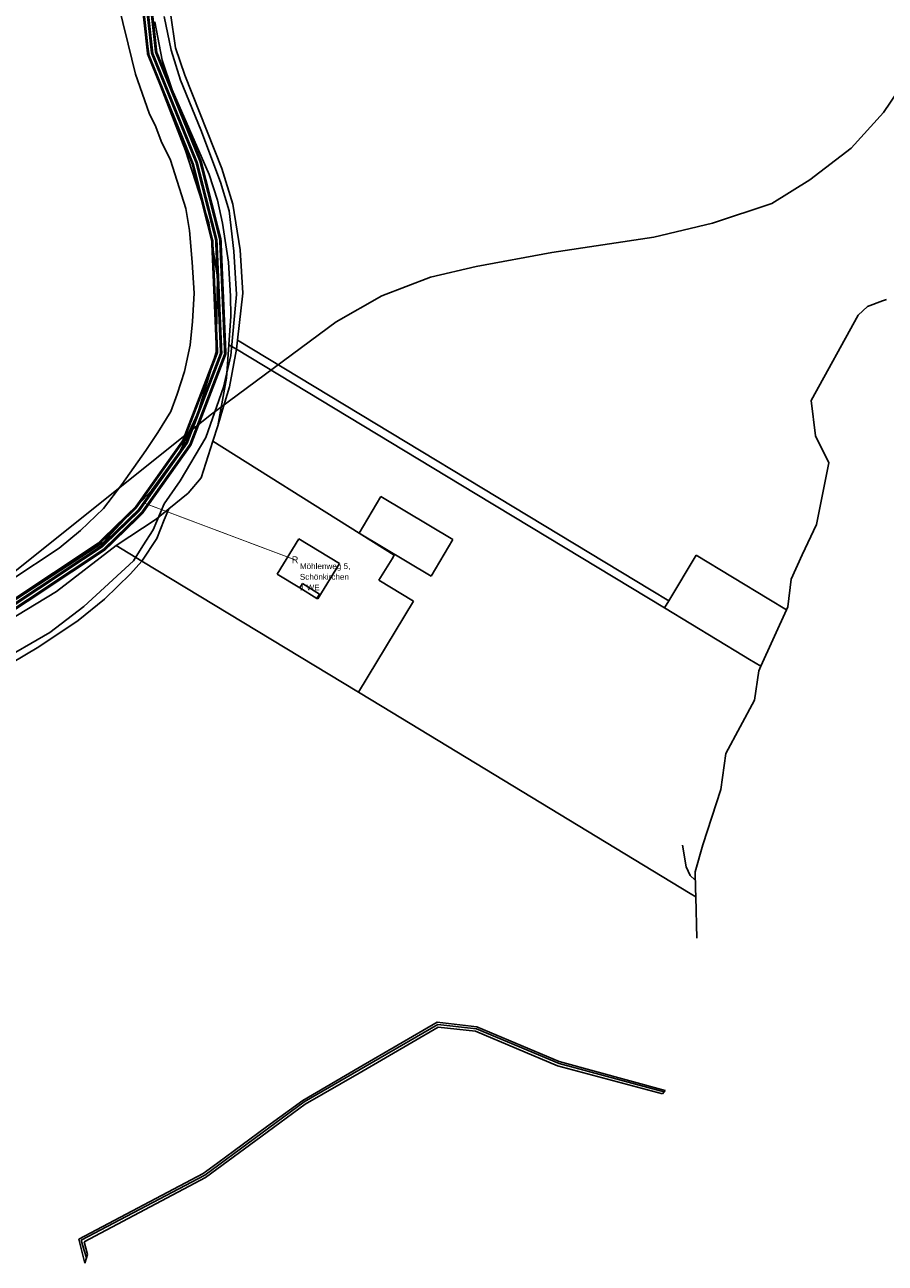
# Model space of a CAD drawing. Extents: x 577960 to 582939, y 6017202 to 6023066.
# Tile 8 of 217: x 580573 to 580783, y 6017267 to 6017569. Entities that reach past the tile are written whole.
import ezdxf
from ezdxf.enums import TextEntityAlignment as Align

# ---------------------------------------------------------------- set-up
doc = ezdxf.new("R2010")
doc.units = 0
doc.header["$MEASUREMENT"] = 0
doc.linetypes.add('D', pattern=[0])
for name, color, linetype in [('BER_Symbol', 7, 'D'), ('BER_Text', 7, 'D'), ('BF__ACCESS', 7, 'D'), ('EF', 7, 'D'), ('LI__FLUR', 7, 'D'), ('LI__GEB', 7, 'Continuous'), ('LI__GEWAESSE', 7, 'D'), ('LI__STRASSE', 7, 'Continuous')]:
    doc.layers.add(name, color=color, linetype=linetype)
doc.styles.add('BER_Symbol', font='TGR01___.TTF')
doc.styles.add('BER_Text', font='arial.ttf')

msp = doc.modelspace()

# ---------------------------------------------------------------- linework, layer by layer
at = {"layer": 'BF__ACCESS', "color": 1, "linetype": 'D', "true_color": 0xff0000, "const_width": 0.7}
for points in [[(580604.532, 6017571.333), (580605.541, 6017562.137), (580616.393, 6017535.463), (580621.208, 6017516.471), (580622.417, 6017488.52), (580613.9, 6017466.349), (580602.086, 6017449.701), (580592.886, 6017440.772), (580524.099, 6017395.09), (580509.752, 6017389.502), (580500.034, 6017388.304), (580486.585, 6017388.304), (580478.217, 6017390.129), (580469.223, 6017392.304), (580468.026, 6017392.566), (580411.551, 6017408.327), (580373.05, 6017415.7), (580371.12, 6017417.545)], [(580603.532, 6017571.283), (580604.562, 6017561.89), (580615.44, 6017535.15), (580620.214, 6017516.325), (580621.409, 6017488.684), (580613.011, 6017466.825), (580601.323, 6017450.354), (580592.256, 6017441.554), (580523.634, 6017395.981), (580509.628, 6017390.494), (580499.973, 6017389.304), (580487.585, 6017389.304), (580468.295, 6017393.531), (580411.78, 6017409.302), (580373.238, 6017416.682), (580371.12, 6017417.545)]]:
    msp.add_lwpolyline(points, dxfattribs=at)
at = {"layer": 'BF__ACCESS', "color": 4, "linetype": 'D', "true_color": 0x00ffff, "const_width": 0.657}
msp.add_lwpolyline([(580602.531, 6017571.234), (580603.583, 6017561.642), (580614.488, 6017534.837), (580619.219, 6017516.179), (580620.401, 6017488.849), (580612.123, 6017467.301), (580600.561, 6017451.008), (580591.626, 6017442.336), (580523.169, 6017396.873), (580509.504, 6017391.486), (580499.912, 6017390.304), (580487.693, 6017390.304), (580468.509, 6017394.508), (580412.009, 6017410.276), (580373.426, 6017417.664), (580371.12, 6017417.545)], dxfattribs=at)
at = {"layer": 'EF', "color": 102, "linetype": 'D', "true_color": 0x15d72e, "const_width": 0.194}
msp.add_lwpolyline([(580639.44, 6017438.26), (580602.611, 6017452.113)], dxfattribs=at)
at = {"layer": 'LI__FLUR', "color": 8, "linetype": 'D', "true_color": 0x808080}
for p, q in [((580598.744, 6017564.103), (580596.135, 6017574.699)), ((580596.135, 6017574.699), (580598.744, 6017564.103)), ((580605.251, 6017569.571), (580607.03, 6017560.225)), ((580607.03, 6017560.225), (580605.251, 6017569.571)), ((580609.009, 6017571.7), (580610.299, 6017563.204)), ((580610.299, 6017563.204), (580609.009, 6017571.7)), ((580600.493, 6017556.766), (580598.744, 6017564.103)), ((580598.744, 6017564.103), (580600.493, 6017556.766)), ((580610.299, 6017563.204), (580612.528, 6017556.496)), ((580612.528, 6017556.496), (580610.299, 6017563.204)), ((580607.03, 6017560.225), (580609.459, 6017552.958)), ((580609.459, 6017552.958), (580607.03, 6017560.225)), ((580603.802, 6017547.25), (580600.493, 6017556.766)), ((580600.493, 6017556.766), (580603.802, 6017547.25)), ((580612.528, 6017556.496), (580621.583, 6017533.726)), ((580621.583, 6017533.726), (580612.528, 6017556.496)), ((580609.459, 6017552.958), (580618.445, 6017532.286)), ((580618.445, 6017532.286), (580609.459, 6017552.958)), ((580605.501, 6017543.952), (580603.802, 6017547.25)), ((580603.802, 6017547.25), (580605.501, 6017543.952)), ((580606.79, 6017540.413), (580605.501, 6017543.952)), ((580605.501, 6017543.952), (580606.79, 6017540.413)), ((580609.029, 6017535.815), (580606.79, 6017540.413)), ((580606.79, 6017540.413), (580609.029, 6017535.815)), ((580612.757, 6017524.01), (580609.029, 6017535.815)), ((580609.029, 6017535.815), (580612.757, 6017524.01)), ((580621.583, 6017533.726), (580624.232, 6017525.019)), ((580624.232, 6017525.019), (580621.583, 6017533.726)), ((580618.445, 6017532.286), (580620.524, 6017526.039)), ((580620.524, 6017526.039), (580618.445, 6017532.286)), ((580613.687, 6017518.602), (580612.757, 6017524.01)), ((580612.757, 6017524.01), (580613.687, 6017518.602)), ((580620.524, 6017526.039), (580621.743, 6017520.381)), ((580621.743, 6017520.381), (580620.524, 6017526.039)), ((580624.232, 6017525.019), (580626.051, 6017513.914)), ((580626.051, 6017513.914), (580624.232, 6017525.019)), ((580614.336, 6017510.905), (580613.687, 6017518.602)), ((580613.687, 6017518.602), (580614.336, 6017510.905)), ((580621.743, 6017520.381), (580623.192, 6017510.915)), ((580623.192, 6017510.915), (580621.743, 6017520.381)), ((580626.051, 6017513.914), (580626.711, 6017503.308)), ((580626.711, 6017503.308), (580626.051, 6017513.914)), ((580614.796, 6017503.338), (580614.336, 6017510.905)), ((580614.336, 6017510.905), (580614.796, 6017503.338)), ((580623.192, 6017510.915), (580623.682, 6017502.638)), ((580623.682, 6017502.638), (580623.192, 6017510.915)), ((580614.406, 6017496.391), (580614.796, 6017503.338)), ((580614.796, 6017503.338), (580614.406, 6017496.391)), ((580623.682, 6017502.638), (580623.802, 6017497.75)), ((580623.802, 6017497.75), (580623.682, 6017502.638)), ((580626.711, 6017503.308), (580625.421, 6017491.843)), ((580625.421, 6017491.843), (580626.711, 6017503.308)), ((580779.16, 6017500.107), (580776.881, 6017497.958)), ((580782.788, 6017501.456), (580779.16, 6017500.107)), ((580783.777, 6017501.826), (580782.788, 6017501.456)), ((580623.802, 6017497.75), (580623.292, 6017490.753)), ((580623.292, 6017490.753), (580623.802, 6017497.75)), ((580776.881, 6017497.958), (580765.386, 6017477.157)), ((580613.816, 6017490.683), (580614.406, 6017496.391)), ((580614.406, 6017496.391), (580613.816, 6017490.683)), ((580612.467, 6017484.216), (580613.816, 6017490.683)), ((580613.816, 6017490.683), (580612.467, 6017484.216)), ((580622.692, 6017482.566), (580623.292, 6017490.753)), ((580623.292, 6017490.753), (580622.692, 6017482.566)), ((580623.292, 6017490.753), (580625.141, 6017489.634)), ((580625.141, 6017489.634), (580623.292, 6017490.753)), ((580625.141, 6017489.634), (580625.421, 6017491.843)), ((580625.421, 6017491.843), (580625.141, 6017489.634)), ((580625.421, 6017491.843), (580726.344, 6017430.826)), ((580726.344, 6017430.826), (580625.421, 6017491.843)), ((580625.141, 6017489.634), (580623.472, 6017480.457)), ((580623.472, 6017480.457), (580625.141, 6017489.634)), ((580683.384, 6017454.437), (580625.141, 6017489.634)), ((580625.141, 6017489.634), (580683.384, 6017454.437)), ((580610.638, 6017478.658), (580612.467, 6017484.216)), ((580612.467, 6017484.216), (580610.638, 6017478.658)), ((580620.593, 6017470.991), (580622.692, 6017482.566)), ((580622.692, 6017482.566), (580620.593, 6017470.991)), ((580609.109, 6017474.47), (580610.638, 6017478.658)), ((580610.638, 6017478.658), (580609.109, 6017474.47)), ((580623.472, 6017480.457), (580621.763, 6017474.83)), ((580621.763, 6017474.83), (580623.472, 6017480.457)), ((580765.386, 6017477.157), (580766.495, 6017468.53)), ((580605.92, 6017469.332), (580609.109, 6017474.47)), ((580609.109, 6017474.47), (580605.92, 6017469.332)), ((580621.763, 6017474.83), (580620.593, 6017470.991)), ((580620.593, 6017470.991), (580621.763, 6017474.83)), ((580620.593, 6017470.991), (580619.374, 6017467.193)), ((580619.374, 6017467.193), (580620.593, 6017470.991)), ((580603.041, 6017464.914), (580605.92, 6017469.332)), ((580605.92, 6017469.332), (580603.041, 6017464.914)), ((580616.525, 6017458.277), (580619.374, 6017467.193)), ((580619.374, 6017467.193), (580616.525, 6017458.277)), ((580619.374, 6017467.193), (580655.077, 6017444.781)), ((580655.077, 6017444.781), (580619.374, 6017467.193)), ((580766.495, 6017468.53), (580769.744, 6017461.893)), ((580597.194, 6017456.628), (580603.041, 6017464.914)), ((580603.041, 6017464.914), (580597.194, 6017456.628)), ((580769.744, 6017461.893), (580766.725, 6017446.849)), ((580613.356, 6017454.538), (580616.525, 6017458.277)), ((580616.525, 6017458.277), (580613.356, 6017454.538)), ((580592.716, 6017450.75), (580597.194, 6017456.628)), ((580597.194, 6017456.628), (580592.716, 6017450.75)), ((580608.619, 6017450.68), (580613.356, 6017454.538)), ((580613.356, 6017454.538), (580608.619, 6017450.68)), ((580692.839, 6017448.729), (580683.384, 6017454.437)), ((580683.384, 6017454.437), (580692.839, 6017448.729)), ((580587.089, 6017445.432), (580592.716, 6017450.75)), ((580592.716, 6017450.75), (580587.089, 6017445.432)), ((580605.55, 6017448.181), (580608.619, 6017450.68)), ((580608.619, 6017450.68), (580605.55, 6017448.181)), ((580607.479, 6017448.061), (580608.619, 6017450.68)), ((580608.619, 6017450.68), (580607.479, 6017448.061)), ((580729.582, 6017426.528), (580692.839, 6017448.729)), ((580692.839, 6017448.729), (580729.582, 6017426.528)), ((580581.861, 6017441.074), (580587.089, 6017445.432)), ((580587.089, 6017445.432), (580581.861, 6017441.074)), ((580595.815, 6017441.764), (580605.55, 6017448.181)), ((580605.55, 6017448.181), (580595.815, 6017441.764)), ((580605.71, 6017443.483), (580607.479, 6017448.061)), ((580607.479, 6017448.061), (580605.71, 6017443.483)), ((580766.725, 6017446.849), (580763.237, 6017439.452)), ((580602.062, 6017437.975), (580605.71, 6017443.483)), ((580605.71, 6017443.483), (580602.062, 6017437.975)), ((580655.077, 6017444.781), (580663.653, 6017439.394)), ((580663.653, 6017439.394), (580655.077, 6017444.781)), ((580570.056, 6017433.317), (580581.861, 6017441.074)), ((580581.861, 6017441.074), (580570.056, 6017433.317)), ((580595.815, 6017441.764), (580581.221, 6017430.528)), ((580581.221, 6017430.528), (580595.815, 6017441.764)), ((580602.062, 6017437.975), (580595.815, 6017441.764)), ((580595.815, 6017441.764), (580602.062, 6017437.975)), ((580663.653, 6017439.394), (580663.133, 6017438.544)), ((580663.133, 6017438.544), (580663.653, 6017439.394)), ((580730.622, 6017428.247), (580737.339, 6017439.362)), ((580737.339, 6017439.362), (580730.622, 6017428.247)), ((580737.339, 6017439.362), (580755.1, 6017428.637)), ((580755.1, 6017428.637), (580737.339, 6017439.362)), ((580763.237, 6017439.452), (580760.518, 6017433.535)), ((580602.062, 6017437.975), (580599.303, 6017434.816)), ((580654.887, 6017405.937), (580602.062, 6017437.975)), ((580663.133, 6017438.544), (580659.915, 6017433.326)), ((580659.915, 6017433.326), (580663.133, 6017438.544)), ((580599.303, 6017434.816), (580592.936, 6017428.649)), ((580659.915, 6017433.326), (580668.321, 6017428.148)), ((580668.321, 6017428.148), (580659.915, 6017433.326)), ((580760.518, 6017433.535), (580759.728, 6017426.827)), ((580581.221, 6017430.528), (580568.997, 6017423.112)), ((580568.997, 6017423.112), (580581.221, 6017430.528)), ((580726.344, 6017430.826), (580730.622, 6017428.247)), ((580730.622, 6017428.247), (580726.344, 6017430.826)), ((580592.936, 6017428.649), (580586.529, 6017423.431)), ((580668.321, 6017428.148), (580654.887, 6017405.937)), ((580654.887, 6017405.937), (580668.321, 6017428.148)), ((580730.622, 6017428.247), (580729.582, 6017426.528)), ((580729.582, 6017426.528), (580730.622, 6017428.247)), ((580755.1, 6017428.637), (580759.378, 6017426.048)), ((580759.378, 6017426.048), (580755.1, 6017428.637)), ((580748.873, 6017414.872), (580729.582, 6017426.528)), ((580729.582, 6017426.528), (580748.873, 6017414.872)), ((580759.378, 6017426.048), (580753.151, 6017412.283)), ((580759.728, 6017426.827), (580759.378, 6017426.048)), ((580586.529, 6017423.431), (580576.893, 6017417.044)), ((580576.893, 6017417.044), (580553.734, 6017403.23)), ((580750.382, 6017413.963), (580748.873, 6017414.872)), ((580748.873, 6017414.872), (580750.382, 6017413.963)), ((580753.151, 6017412.283), (580750.382, 6017413.963)), ((580750.382, 6017413.963), (580753.151, 6017412.283)), ((580753.151, 6017412.283), (580752.651, 6017411.174)), ((580752.651, 6017411.174), (580751.582, 6017403.987)), ((580660.664, 6017402.439), (580654.887, 6017405.937)), ((580751.582, 6017403.987), (580744.555, 6017391.002)), ((580735.879, 6017356.816), (580660.664, 6017402.439)), ((580744.555, 6017391.002), (580743.355, 6017382.246)), ((580743.355, 6017382.246), (580738.977, 6017368.711)), ((580738.977, 6017368.711), (580737.068, 6017362.114)), ((580737.068, 6017362.114), (580737.175, 6017358.025)), ((580737.175, 6017358.025), (580737.228, 6017355.997)), ((580737.228, 6017355.997), (580735.879, 6017356.816)), ((580655.096, 6017314.355), (580674.127, 6017325.42)), ((580674.127, 6017325.42), (580683.773, 6017324.33)), ((580683.773, 6017324.33), (580703.863, 6017315.834)), ((580674.397, 6017324.241), (580655.086, 6017313.026)), ((580683.493, 6017323.221), (580674.397, 6017324.241)), ((580703.493, 6017314.754), (580683.493, 6017323.221)), ((580703.863, 6017315.834), (580729.801, 6017308.766)), ((580641.332, 6017306.358), (580655.096, 6017314.355)), ((580655.086, 6017313.026), (580641.942, 6017305.399)), ((580729.111, 6017307.987), (580703.493, 6017314.754)), ((580632.476, 6017299.871), (580641.332, 6017306.358)), ((580729.801, 6017308.766), (580729.111, 6017307.987)), ((580641.942, 6017305.399), (580632.656, 6017298.582)), ((580632.656, 6017298.582), (580617.603, 6017287.526)), ((580620.562, 6017291.125), (580632.476, 6017299.871)), ((580616.984, 6017288.496), (580620.562, 6017291.125)), ((580586.668, 6017272.453), (580616.984, 6017288.496)), ((580617.603, 6017287.526), (580587.977, 6017271.873)), ((580588.097, 6017266.615), (580586.668, 6017272.453)), ((580587.977, 6017271.873), (580588.767, 6017268.705)), ((580588.767, 6017268.705), (580588.097, 6017266.615))]:
    msp.add_line(p, q, dxfattribs=at)
at = {"layer": 'LI__GEB', "color": 5, "linetype": 'D', "true_color": 0x0000ff}
for p, q in [((580655.077, 6017444.781), (580660.385, 6017453.708)), ((580660.385, 6017453.708), (580677.956, 6017443.242)), ((580635.076, 6017434.766), (580640.334, 6017443.392)), ((580640.334, 6017443.392), (580650.249, 6017437.345)), ((580672.649, 6017434.316), (580655.077, 6017444.781)), ((580677.956, 6017443.242), (580672.649, 6017434.316)), ((580650.249, 6017437.345), (580644.992, 6017428.718)), ((580640.584, 6017431.407), (580635.076, 6017434.766)), ((580641.223, 6017432.467), (580640.584, 6017431.407)), ((580645.431, 6017429.898), (580641.223, 6017432.467)), ((580644.792, 6017428.848), (580645.431, 6017429.898)), ((580644.992, 6017428.718), (580644.792, 6017428.848))]:
    msp.add_line(p, q, dxfattribs=at)
at = {"layer": 'LI__GEB', "color": 5, "linetype": 'D', "true_color": 0x0100ff}
for p, q in [((580640.584, 6017431.407), (580641.223, 6017432.467)), ((580644.792, 6017428.848), (580640.584, 6017431.407)), ((580641.223, 6017432.467), (580645.431, 6017429.898)), ((580645.431, 6017429.898), (580644.792, 6017428.848)), ((580738.977, 6017368.711), (580737.068, 6017362.114)), ((580737.068, 6017362.114), (580738.977, 6017368.711)), ((580738.977, 6017368.711), (580738.977, 6017368.711)), ((580738.977, 6017368.711), (580738.977, 6017368.711)), ((580737.068, 6017362.114), (580737.175, 6017358.025)), ((580737.175, 6017358.025), (580737.068, 6017362.114)), ((580737.175, 6017358.025), (580737.228, 6017355.997)), ((580737.228, 6017355.997), (580737.175, 6017358.025)), ((580737.228, 6017355.997), (580737.496, 6017345.954)), ((580737.496, 6017345.954), (580737.228, 6017355.997)), ((580737.496, 6017345.954), (580737.496, 6017345.954))]:
    msp.add_line(p, q, dxfattribs=at)
at = {"layer": 'LI__GEWAESSE', "color": 161, "linetype": 'D', "true_color": 0x56aaff}
for p, q in [((580674.261, 6017324.859), (580655.026, 6017313.694)), ((580683.707, 6017323.827), (580674.261, 6017324.859)), ((580703.895, 6017315.334), (580683.707, 6017323.827)), ((580728.58, 6017308.693), (580703.895, 6017315.334)), ((580655.026, 6017313.694), (580641.638, 6017305.968)), ((580729.498, 6017308.424), (580728.58, 6017308.693)), ((580641.638, 6017305.968), (580617.429, 6017288.135)), ((580617.429, 6017288.135), (580587.24, 6017272.207)), ((580587.24, 6017272.207), (580587.934, 6017269.746)), ((580587.934, 6017269.746), (580588.516, 6017267.923))]:
    msp.add_line(p, q, dxfattribs=at)
at = {"layer": 'LI__STRASSE', "color": 251, "linetype": 'D', "true_color": 0x656464}
for p, q in [((580602.261, 6017572.791), (580603.822, 6017561.082)), ((580609.17, 6017562.597), (580607.477, 6017570.852)), ((580603.822, 6017561.082), (580612.669, 6017538.185)), ((580611.498, 6017555.295), (580609.17, 6017562.597)), ((580616.472, 6017543.23), (580611.498, 6017555.295)), ((580621.235, 6017530.424), (580616.472, 6017543.23)), ((580612.669, 6017538.185), (580618.393, 6017520.492)), ((580623.352, 6017523.439), (580621.235, 6017530.424)), ((580624.516, 6017513.596), (580623.352, 6017523.439)), ((580618.393, 6017520.492), (580620.475, 6017507.222)), ((580625.151, 6017503.013), (580624.516, 6017513.596)), ((580620.475, 6017507.222), (580620.205, 6017488.924)), ((580623.737, 6017488.137), (580625.151, 6017503.013)), ((580620.205, 6017488.924), (580615.676, 6017474.05)), ((580622.006, 6017480.427), (580623.737, 6017488.137)), ((580617.667, 6017468.097), (580622.006, 6017480.427)), ((580615.676, 6017474.05), (580611.418, 6017464.794)), ((580611.396, 6017457.54), (580617.667, 6017468.097)), ((580611.418, 6017464.794), (580604.401, 6017455.158)), ((580607.507, 6017451.905), (580611.396, 6017457.54)), ((580604.401, 6017455.158), (580592.556, 6017442.423)), ((580604.808, 6017445.555), (580607.507, 6017451.905)), ((580602.268, 6017441.665), (580604.808, 6017445.555)), ((580592.556, 6017442.423), (580523.158, 6017397.393)), ((580600.017, 6017438.051), (580602.268, 6017441.665)), ((580587.926, 6017426.862), (580600.017, 6017438.051)), ((580579.628, 6017420.555), (580587.926, 6017426.862)), ((580566.351, 6017412.921), (580579.628, 6017420.555)), ((580733.969, 6017368.624), (580734.909, 6017363.349)), ((580734.909, 6017363.349), (580735.868, 6017361.233)), ((580735.868, 6017361.233), (580737.029, 6017360.191)), ((580737.029, 6017360.191), (580737.12, 6017360.127))]:
    msp.add_line(p, q, dxfattribs=at)
at = {"layer": 'LI__STRASSE', "color": 251, "linetype": 'D', "true_color": 0x646464}
for p, q in [((580796.966, 6017568.089), (580783.088, 6017547.421)), ((580783.088, 6017547.421), (580775.149, 6017538.69)), ((580775.149, 6017538.69), (580765.095, 6017531.017)), ((580765.095, 6017531.017), (580755.835, 6017525.196)), ((580755.835, 6017525.196), (580741.282, 6017520.433)), ((580741.282, 6017520.433), (580726.995, 6017516.994)), ((580726.995, 6017516.994), (580702.123, 6017513.29)), ((580702.123, 6017513.29), (580683.602, 6017509.85)), ((580683.602, 6017509.85), (580672.49, 6017507.204)), ((580672.49, 6017507.204), (580660.583, 6017502.706)), ((580660.583, 6017502.706), (580649.471, 6017496.356)), ((580649.471, 6017496.356), (580619.076, 6017473.767)), ((580619.076, 6017473.767), (580550.283, 6017418.867))]:
    msp.add_line(p, q, dxfattribs=at)

# ---------------------------------------------------------------- texts
at = {"layer": 'BER_Symbol', "color": 5, "true_color": 0x0000ff, "style": 'BER_Symbol'}
msp.add_text('R', height=1.667, dxfattribs=at).set_placement((580639.44, 6017438.26), align=Align.MIDDLE_CENTER)
at = {"layer": 'BER_Text', "color": 5, "true_color": 0x0000ff, "insert": (580640.607, 6017437.427), "char_height": 1.417, "width": 70, "attachment_point": 1, "line_spacing_factor": 1.1, "style": 'BER_Text'}
msp.add_mtext('Möhlenweg 5, \\PSchönkirchen\\P1 WE', dxfattribs=at)

doc.saveas('drawing.dxf')
